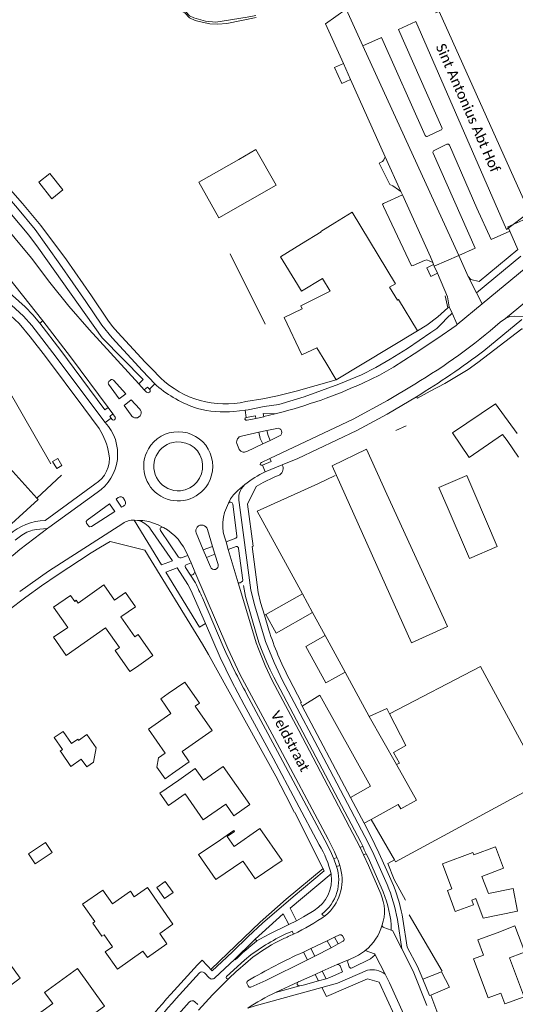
# Model space of a CAD drawing. Extents: x 177628 to 188968, y 384226 to 390673.
# Tile 160 of 256: x 183673 to 183794, y 386518 to 386760. Entities that reach past the tile are written whole.
import ezdxf

# ---------------------------------------------------------------- set-up
doc = ezdxf.new("R2010")
doc.units = 0
for name, color, linetype, lineweight in [('B01_F', 14, 'Continuous', 9), ('B01_T', 14, 'Continuous', 9), ('B02_T', 14, 'Continuous', 9), ('B11_S', 14, 'Continuous', 9), ('B14_F', 14, 'Continuous', 9), ('T01_T', 253, 'Continuous', 9), ('T03_F', 253, 'Continuous', 9), ('T03_T', 253, 'Continuous', 9), ('T04_F', 253, 'HAAG', 9), ('T04_T', 253, 'HAAG', 9), ('T05_F', 253, 'Continuous', 9), ('T05_T', 253, 'Continuous', 9), ('T09_F', 253, 'Continuous', 9), ('T22_F', 253, 'Continuous', 9), ('V00_D', 253, 'Continuous', 9), ('V00_F', 8, 'Continuous', 9), ('V00_T', 8, 'Continuous', 9), ('W01_F', 253, 'Continuous', 9), ('Z06', 7, 'Continuous', 9)]:
    doc.layers.add(name, color=color, linetype=linetype, lineweight=lineweight)
doc.styles.add('Legend', font='calibri.ttf')
doc.linetypes.add('HAAG', pattern='A,4,-1,[5,TOPOCAD.SHX,S=0.35,R=0,X=-0.35,Y=-0.35],-1', length=6)

msp = doc.modelspace()

# ---------------------------------------------------------------- linework, layer by layer
at = {"layer": 'B01_F', "linetype": 'Continuous'}
for points in [[(183730.595, 386727.932), (183726.424, 386725.477), (183716.586, 386719.912), (183721.491, 386711.118), (183735.591, 386719.114), (183730.595, 386727.932)], [(183783.121, 386652.179), (183778.952, 386658.273), (183789.545, 386665.425), (183794.878, 386658.082)], [(183757.867, 386654.221), (183762.829, 386643.188), (183777.743, 386610.63)], [(183749.362, 386650.139), (183768.913, 386606.66)], [(183791.736, 386590.053), (183785.902, 386600.816), (183763.488, 386589.23)], [(183707.213, 386592.855), (183709.074, 386594.152)], [(183763.488, 386589.23), (183767.543, 386581.366)], [(183708.301, 386573.238), (183710.132, 386574.513)]]:
    msp.add_lwpolyline(points, dxfattribs=at)
at = {"layer": 'B01_T', "linetype": 'Continuous'}
for points in [[(183750.03, 386709.899), (183754.307, 386712.489), (183764.949, 386694.907), (183763.518, 386694.041), (183765.445, 386690.858)], [(183741.808, 386704.69), (183746.675, 386707.681), (183746.623, 386707.766), (183750.03, 386709.899)], [(183740.854, 386694.716), (183736.677, 386701.536), (183741.808, 386704.69)], [(183748.938, 386693.082), (183747.016, 386696.211)], [(183737.598, 386686.648), (183742.028, 386688.737), (183741.672, 386689.448), (183748.938, 386693.082)], [(183765.445, 386690.858), (183765.747, 386691.041), (183770.387, 386683.375)], [(183737.598, 386686.648), (183741.947, 386677.426), (183745.644, 386679.174)], [(183770.387, 386683.375), (183750.388, 386671.27)], [(183747.799, 386675.547), (183745.644, 386679.174)], [(183750.388, 386671.27), (183747.799, 386675.547)], [(183749.362, 386650.139), (183757.867, 386654.221)], [(183795.258, 386652.252), (183792.418, 386656.398)], [(183666.396, 386646.196), (183670.107, 386649.547), (183676.709, 386642.235)], [(183676.709, 386642.235), (183677.057, 386641.85), (183666.709, 386632.507)], [(183683.817, 386611.194), (183680.862, 386615.385), (183685.019, 386618.316), (183686.069, 386616.826), (183686.463, 386617.103), (183686.941, 386616.426), (183693.263, 386620.884), (183695.859, 386617.111), (183698.565, 386618.977), (183701.01, 386615.477), (183697.45, 386613.01), (183700.822, 386608.101), (183701.69, 386608.694), (183705.311, 386603.548), (183701.223, 386600.67)], [(183683.817, 386611.194), (183684.38, 386610.439), (183680.883, 386607.999), (183683.996, 386603.538), (183693.636, 386610.334), (183697.064, 386605.47), (183696.001, 386604.722), (183699.643, 386599.557), (183701.223, 386600.67)], [(183709.074, 386594.152), (183713.154, 386596.995), (183716.748, 386591.836), (183715.689, 386591.099), (183719.878, 386585.085), (183712.463, 386579.915), (183714.235, 386577.371), (183710.132, 386574.513)], [(183791.736, 386590.053), (183799.849, 386575.085)], [(183767.543, 386581.366), (183764.493, 386579.646), (183765.938, 386577.085)], [(183758.966, 386563.226), (183765.664, 386566.925), (183766.298, 386565.83), (183770.106, 386567.978), (183765.19, 386576.699)], [(183765.19, 386576.699), (183765.938, 386577.085)], [(183725.2, 386564.085), (183729.163, 386566.861), (183722.563, 386576.281), (183717.723, 386572.89), (183715.731, 386575.732), (183711.637, 386572.862)], [(183799.849, 386575.085), (183801.266, 386572.47), (183764.981, 386552.804)], [(183711.637, 386572.862), (183707.03, 386569.69), (183709.167, 386566.631), (183713.266, 386569.495), (183717.69, 386563.163), (183723.216, 386567.023), (183725.2, 386564.085)], [(183764.704, 386553.285), (183758.966, 386563.226)], [(183727.705, 386552.587), (183730.487, 386548.592), (183737.06, 386553.169), (183731.631, 386560.964), (183725.281, 386556.556), (183723.567, 386559.018), (183725.397, 386560.292), (183725.237, 386560.522), (183721.134, 386557.664)], [(183721.134, 386557.664), (183716.538, 386554.589), (183720.816, 386548.436), (183727.379, 386552.998), (183727.705, 386552.587)], [(183776.561, 386552.289), (183778.837, 386546.162), (183777.729, 386545.741), (183779.675, 386540.561), (183784.187, 386542.256), (183783.758, 386543.398), (183784.704, 386543.754), (183786.518, 386538.924), (183795.01, 386540.642), (183793.917, 386546.225), (183787.824, 386544.995), (183786.226, 386549.242), (183791.57, 386551.253), (183789.594, 386556.503), (183784.241, 386554.489), (183784.012, 386555.097), (183776.561, 386552.289)], [(183764.981, 386552.804), (183764.704, 386553.285)], [(183708.74, 386532.691), (183706.981, 386535.193), (183710.231, 386537.456), (183703.947, 386546.479), (183700.727, 386544.226), (183699.787, 386545.569), (183695.362, 386542.473), (183692.983, 386545.874), (183688.002, 386542.388), (183691.001, 386538.101), (183690.494, 386537.745), (183692.765, 386534.508), (183693.294, 386534.872), (183695.35, 386531.929), (183693.579, 386530.692), (183696.557, 386526.43), (183702.854, 386530.845), (183703.929, 386529.32), (183708.74, 386532.691)], [(183789.963, 386535.375), (183794.297, 386537.094), (183796.744, 386530.616), (183796.043, 386530.351)], [(183796.592, 386519.662), (183791.873, 386517.901), (183790.894, 386520.524), (183787.753, 386519.352), (183784.164, 386528.971), (183786.605, 386529.882), (183785.217, 386533.604), (183789.963, 386535.375)], [(183693.408, 386517.358), (183689.194, 386514.336), (183688.396, 386515.427), (183685.871, 386513.622), (183688.066, 386510.577), (183681.613, 386505.944), (183681.408, 386506.228), (183681.587, 386506.356), (183680.8, 386507.453), (183677.699, 386505.215), (183672.666, 386512.188), (183680.661, 386517.959), (183678.665, 386520.724), (183686.774, 386526.576), (183693.408, 386517.358)]]:
    msp.add_lwpolyline(points, dxfattribs=at)
at = {"layer": 'B02_T', "linetype": 'Continuous'}
for points in [[(183679.928, 386722.019), (183677.214, 386719.87), (183680.426, 386715.812), (183683.14, 386717.96), (183679.928, 386722.019)], [(183681.891, 386651.978), (183680.606, 386651.204), (183681.633, 386649.5), (183682.896, 386650.261), (183681.891, 386651.978)], [(183777.644, 386640.187), (183775.659, 386644.796), (183782.499, 386647.742), (183784.468, 386643.17)], [(183777.644, 386640.187), (183783.151, 386627.401), (183789.991, 386630.347), (183784.468, 386643.17)]]:
    msp.add_lwpolyline(points, dxfattribs=at)
at = {"layer": 'B11_S', "linetype": 'Continuous'}
for points in [[(183740.854, 386694.716), (183741.871, 386693.081), (183747.016, 386696.211)], [(183783.121, 386652.179), (183791.277, 386657.826), (183792.418, 386656.398)], [(183777.743, 386610.63), (183768.913, 386606.66)], [(183708.301, 386573.238), (183706.296, 386576.117), (183706.664, 386578.383), (183708.302, 386579.524), (183704.206, 386585.401), (183709.727, 386589.248), (183707.213, 386592.855)], [(183796.44, 386520.047), (183792.985, 386529.196), (183796.043, 386530.351)]]:
    msp.add_lwpolyline(points, dxfattribs=at)
at = {"layer": 'B14_F', "linetype": 'Continuous'}
for points in [[(183681.017, 386583.359), (183683.19, 386584.871), (183685.255, 386581.905), (183686.805, 386582.985), (183686.985, 386582.726)], [(183686.985, 386582.726), (183687.031, 386582.66), (183689.08, 386584.086), (183691.351, 386580.825), (183690.678, 386577.289), (183689.006, 386576.124), (183687.675, 386578.036), (183685.126, 386576.261), (183682.704, 386579.74)], [(183682.704, 386579.74), (183682.522, 386580.002), (183683.082, 386580.393), (183681.017, 386583.359)], [(183678.904, 386557.584), (183674.682, 386554.755), (183676.325, 386552.303), (183680.547, 386555.131), (183678.904, 386557.584)], [(183708.185, 386543.772), (183710.246, 386545.237), (183708.321, 386547.947), (183706.26, 386546.482), (183708.185, 386543.772)], [(183666.111, 386522.11), (183667.361, 386520.379), (183672.633, 386524.184), (183668.609, 386529.76), (183666.244, 386528.053), (183668.302, 386525.201), (183667.956, 386523.442), (183666.111, 386522.11)]]:
    msp.add_lwpolyline(points, dxfattribs=at)
at = {"layer": 'T01_T', "linetype": 'Continuous'}
msp.add_lwpolyline([(183767.629, 386659.969), (183765.069, 386658.841)], dxfattribs=at)
at = {"layer": 'T03_F', "linetype": 'Continuous'}
for points in [[(183676.709, 386642.235), (183682.824, 386647.894)], [(183742.065, 386618.67), (183730.96, 386638.995), (183745.878, 386645.743), (183750.143, 386647.793)], [(183742.065, 386618.67), (183744.567, 386614.091)], [(183744.567, 386614.091), (183747.649, 386608.451)], [(183747.649, 386608.451), (183752.561, 386599.463)], [(183752.561, 386599.463), (183758.518, 386588.562)], [(183758.518, 386588.562), (183762.831, 386590.504), (183763.488, 386589.23)]]:
    msp.add_lwpolyline(points, dxfattribs=at)
at = {"layer": 'T03_T', "linetype": 'Continuous'}
msp.add_lwpolyline([(183674.017, 386617.831), (183669.674, 386614.587), (183665.512, 386611.112)], dxfattribs=at)
at = {"layer": 'T04_F', "linetype": 'HAAG'}
for points in [[(183680.202, 386650.681), (183665.652, 386675.836), (183655.963, 386692.462), (183647.107, 386704.736)], [(183732.899, 386684.97), (183724.271, 386702.239)], [(183768.34, 386539.808), (183776.474, 386525.906)]]:
    msp.add_lwpolyline(points, dxfattribs=at)
at = {"layer": 'T04_T', "linetype": 'HAAG'}
for points in [[(183836.585, 386621.386), (183822.52, 386649.86), (183800.2, 386682.83), (183796.052, 386683.861), (183785.222, 386675.587), (183782.805, 386673.852), (183777.066, 386670.384), (183773.535, 386668.47)], [(183747.176, 386551.101), (183747.149, 386551.155)]]:
    msp.add_lwpolyline(points, dxfattribs=at)
at = {"layer": 'T05_F', "linetype": 'Continuous'}
for points in [[(183777.859, 386688.985), (183777.153, 386691.98)], [(183764.704, 386553.285), (183763.112, 386552.408), (183764.668, 386548.438), (183767.469, 386543.395)], [(183719.659, 386526.436), (183731.722, 386537.94), (183738.04, 386543.644), (183747.149, 386551.155)]]:
    msp.add_lwpolyline(points, dxfattribs=at)
at = {"layer": 'T05_T', "linetype": 'Continuous'}
for points in [[(183777.859, 386688.985), (183775.366, 386686.741), (183772.67, 386684.745)], [(183772.67, 386684.745), (183770.387, 386683.375)]]:
    msp.add_lwpolyline(points, dxfattribs=at)
at = {"layer": 'T09_F', "linetype": 'Continuous'}
msp.add_lwpolyline([(183674.956, 386783.36), (183675.812, 386782.562), (183683.373, 386777.592), (183689.713, 386774.011), (183695.02, 386771.323), (183713.13, 386761.542), (183714.262, 386760.307), (183715.654, 386759.648), (183717.405, 386759.188), (183719.337, 386758.827), (183721.238, 386758.683), (183723.443, 386758.906), (183730.727, 386760.324)], dxfattribs=at)
at = {"layer": 'T22_F', "linetype": 'Continuous'}
for points in [[(183751.752, 386744.157), (183749.992, 386748.064)], [(183763.549, 386719.301), (183760.929, 386724.53)], [(183773.624, 386696.702), (183772.688, 386698.802)], [(183778.27, 386522.022), (183776.3, 386525.731)]]:
    msp.add_lwpolyline(points, dxfattribs=at)
at = {"layer": 'V00_D', "linetype": 'Continuous'}
for points in [[(183668.583, 386719.971), (183673.221, 386714.657), (183677.708, 386709.216)], [(183677.708, 386709.216), (183684.054, 386700.785), (183690.168, 386691.952), (183694.205, 386685.948), (183695.365, 386684.428), (183696.692, 386682.945), (183703.424, 386675.608), (183705.054, 386673.992), (183707.153, 386671.803)], [(183786.718, 386678.388), (183796.082, 386686.146)], [(183750.388, 386671.27), (183740.575, 386668.512), (183735.926, 386667.347), (183732.324, 386666.606), (183728.161, 386665.926)]]:
    msp.add_lwpolyline(points, dxfattribs=at)
for centre, radius, start, end in [((183646.928, 386866.654), 234.489, 301.70005, 306.59431), ((183723.111, 386688.362), 22.997, 226.05789, 282.68412)]:
    msp.add_arc(centre, radius, start, end, dxfattribs=at)
at = {"layer": 'V00_F', "linetype": 'Continuous'}
for points in [[(183749.992, 386748.064), (183752.147, 386749.034)], [(183751.752, 386744.157), (183753.907, 386745.126)], [(183762.466, 386726.125), (183762.076, 386725.333), (183761.783, 386724.976), (183760.929, 386724.53)], [(183763.549, 386719.301), (183764.322, 386719.014), (183765.697, 386718), (183766.3, 386717.613)], [(183766.688, 386716.751), (183762.012, 386714.636), (183761.769, 386714.46), (183762.005, 386713.908), (183768.873, 386699.297), (183769.343, 386699.411), (183772.118, 386700.64), (183772.691, 386700.774), (183774.138, 386700.149)], [(183774.354, 386699.647), (183772.688, 386698.802)], [(183775.271, 386697.515), (183773.624, 386696.702)], [(183792.055, 386686.339), (183793.117, 386686.825), (183794.199, 386686.915), (183798.063, 386686.871)], [(183701.837, 386670.303), (183703.188, 386668.859)], [(183704.495, 386668.993), (183705.8, 386670.323)], [(183695.47, 386662.908), (183694.258, 386664.486)], [(183728.233, 386662.028), (183728.004, 386663.842)], [(183694.992, 386661.882), (183693.596, 386660.813)], [(183732.554, 386662.229), (183732.427, 386663.041), (183735.352, 386662.914)], [(183723.928, 386640.954), (183724.414, 386642.079), (183725.129, 386642.991), (183726.173, 386644.085), (183727.933, 386645.536)], [(183707.802, 386635.033), (183706.585, 386635.651), (183704.292, 386636.472), (183702.861, 386636.712), (183701.549, 386636.745)], [(183707.863, 386635.002), (183707.802, 386635.033)], [(183723.843, 386629.608), (183723.287, 386631.51)], [(183714.678, 386626.312), (183713.873, 386628.099)], [(183714.402, 386623.47), (183714.589, 386623.354), (183714.773, 386623.316), (183715.006, 386623.367), (183715.199, 386623.456), (183715.379, 386623.639), (183715.637, 386624.077)], [(183727.424, 386622.067), (183727.31, 386621.824), (183727.021, 386621.529), (183726.735, 386621.394), (183726.299, 386621.366)], [(183733.046, 386613.616), (183742.065, 386618.67)], [(183732.74, 386613.444), (183733.046, 386613.616)], [(183744.567, 386614.091), (183735.652, 386609.049), (183733.046, 386613.616)], [(183747.649, 386608.451), (183742.92, 386605.715), (183747.859, 386596.83), (183752.561, 386599.463)], [(183741.995, 386591.093), (183746.37, 386593.764), (183758.807, 386571.427), (183753.893, 386568.628)], [(183765.19, 386576.699), (183758.518, 386588.562)], [(183758.966, 386563.226), (183757.244, 386562.272)], [(183741.153, 386523.366), (183741.087, 386523.323)]]:
    msp.add_lwpolyline(points, dxfattribs=at)
at = {"layer": 'V00_T', "linetype": 'Continuous'}
for points in [[(183756.933, 386753.423), (183752.83, 386762.4), (183747.73, 386758.84), (183752.147, 386749.034)], [(183796.473, 386715.638), (183796.442, 386715.703), (183775.724, 386761.876), (183774.826, 386761.489)], [(183769.933, 386759.383), (183765.747, 386757.431), (183776.384, 386733.295)], [(183769.933, 386759.383), (183792.31, 386708.259)], [(183772.278, 386731.376), (183761.512, 386755.452), (183756.933, 386753.423)], [(183780.507, 386701.85), (183756.933, 386753.423)], [(183752.147, 386749.034), (183753.907, 386745.126)], [(183753.907, 386745.126), (183762.466, 386726.125)], [(183776.071, 386732.646), (183772.961, 386731.162)], [(183793.09, 386707.801), (183788.463, 386705.752), (183784.999, 386713.501), (183778.287, 386728.938), (183778.016, 386729.218), (183777.625, 386729.206), (183774.506, 386727.639)], [(183651.915, 386727.985), (183663.75, 386715.193), (183675.408, 386701.202), (183679.958, 386695.22), (183684.628, 386689.413), (183689.609, 386683.673), (183701.837, 386670.303)], [(183774.237, 386726.994), (183784.601, 386703.669), (183780.507, 386701.85)], [(183762.466, 386726.125), (183766.3, 386717.613)], [(183667.503, 386718.671), (183671.996, 386713.514), (183676.353, 386708.241)], [(183766.3, 386717.613), (183766.688, 386716.751)], [(183674.759, 386706.851), (183670.548, 386711.946), (183666.2, 386716.925)], [(183766.688, 386716.751), (183773.54, 386701.54), (183774.138, 386700.149)], [(183792.31, 386708.259), (183797.959, 386712.533), (183796.473, 386715.638)], [(183692.047, 386659.333), (183688.316, 386664.421), (183678.84, 386677.043), (183675.116, 386681.863), (183672.403, 386685.102), (183670.251, 386687.138), (183665.474, 386691.428), (183663.916, 386692.956), (183662.628, 386694.381), (183658.483, 386699.702), (183654.278, 386704.87), (183649.419, 386710.608)], [(183650.603, 386711.707), (183655.214, 386706.357), (183660.271, 386700.119), (183662.631, 386697.35), (183664.671, 386695.137), (183666.456, 386693.361), (183673.475, 386686.951), (183675.502, 386684.662), (183681.538, 386676.882), (183693.19, 386661.232), (183693.596, 386660.813)], [(183792.614, 386708.882), (183798.474, 386711.528)], [(183678.225, 386685.794), (183664.723, 386702.77), (183660.847, 386707.871)], [(183676.353, 386708.241), (183682.408, 386699.722), (183688.774, 386690.577), (183692.701, 386684.72), (183695.274, 386681.637), (183702.72, 386673.512), (183705.8, 386670.323)], [(183792.614, 386708.882), (183793.09, 386707.801)], [(183795.03, 386703.364), (183793.09, 386707.801)], [(183701.837, 386670.303), (183702.911, 386671.397), (183692.82, 386681.613), (183677.186, 386703.644), (183674.759, 386706.851)], [(183782.876, 386696.665), (183783.49, 386695.983), (183785.558, 386695.481), (183795.03, 386703.364)], [(183792.055, 386686.339), (183811.698, 386702.588)], [(183774.138, 386700.149), (183774.354, 386699.647)], [(183774.515, 386699.273), (183780.507, 386701.85)], [(183782.876, 386696.665), (183780.507, 386701.85)], [(183784.886, 386692.684), (183795.782, 386701.719)], [(183774.354, 386699.647), (183774.515, 386699.273)], [(183774.515, 386699.273), (183775.271, 386697.515)], [(183797.073, 386698.897), (183786.263, 386689.958)], [(183775.271, 386697.515), (183777.788, 386691.663)], [(183782.876, 386696.665), (183784.886, 386692.684)], [(183669.215, 386693.423), (183673.84, 386689.213)], [(183777.788, 386691.663), (183778.151, 386689.278)], [(183784.886, 386692.684), (183786.263, 386689.958)], [(183673.84, 386689.213), (183675.766, 386687.308), (183677.513, 386685.238)], [(183778.151, 386689.278), (183777.859, 386688.985)], [(183778.151, 386689.278), (183778.886, 386687.657)], [(183786.263, 386689.958), (183780.139, 386684.893)], [(183677.513, 386685.238), (183678.225, 386685.794)], [(183678.225, 386685.794), (183685.007, 386676.956), (183694.258, 386664.486)], [(183776.443, 386685.185), (183777.633, 386686.452), (183778.886, 386687.657)], [(183778.886, 386687.657), (183780.139, 386684.893)], [(183792.055, 386686.339), (183790.713, 386685.472)], [(183694.258, 386664.486), (183693.471, 386663.914), (183685.931, 386674.056), (183682.665, 386678.541), (183677.513, 386685.238)], [(183780.139, 386684.893), (183779.886, 386684.684), (183775.406, 386681.546), (183769.556, 386677.659), (183764.46, 386674.439), (183761.001, 386672.44), (183756.938, 386670.493)], [(183773.673, 386682.889), (183775.145, 386683.932), (183776.443, 386685.185)], [(183728.004, 386663.842), (183728.693, 386663.922), (183732.664, 386664.718), (183736.312, 386665.227), (183742.534, 386667.098), (183750.996, 386670.233), (183756.589, 386672.557), (183760.169, 386674.305), (183763.67, 386676.35), (183767.886, 386678.998), (183773.673, 386682.889)], [(183695.619, 386671.199), (183698.644, 386667.879), (183697.01, 386666.615), (183694.37, 386670.205)], [(183694.434, 386670.915), (183694.887, 386671.231)], [(183694.37, 386670.205), (183694.26, 386670.573), (183694.434, 386670.915)], [(183703.188, 386668.859), (183704, 386669.525), (183704.495, 386668.993)], [(183703.736, 386668.28), (183703.188, 386668.859)], [(183706.213, 386669.895), (183705.8, 386670.323)], [(183769.717, 386670.264), (183762.982, 386666.187), (183754.57, 386661.595), (183734.025, 386651.922)], [(183699.934, 386662.635), (183698.191, 386664.985), (183699.971, 386666.398), (183702.002, 386664.155)], [(183770.146, 386667.148), (183762.888, 386662.842), (183755.481, 386658.799)], [(183773.535, 386668.47), (183770.373, 386666.757), (183770.146, 386667.148)], [(183728.004, 386663.842), (183725.237, 386663.519)], [(183694.992, 386661.882), (183694.683, 386662.288), (183695.47, 386662.908)], [(183695.209, 386661.596), (183694.992, 386661.882)], [(183695.47, 386662.908), (183695.976, 386662.156)], [(183728.233, 386662.028), (183727.998, 386661.879), (183727.876, 386661.629)], [(183727.876, 386661.629), (183728.12, 386661.383), (183728.465, 386661.357)], [(183730.645, 386661.804), (183730.496, 386662.441), (183728.233, 386662.028)], [(183728.465, 386661.357), (183730.645, 386661.804)], [(183732.554, 386662.229), (183730.645, 386661.804)], [(183735.352, 386662.914), (183732.618, 386662.243), (183732.554, 386662.229)], [(183736.029, 386663.08), (183735.352, 386662.914)], [(183733.334, 386658.816), (183735.765, 386659.353)], [(183727.089, 386657.471), (183731.353, 386658.395)], [(183731.353, 386658.395), (183733.334, 386658.816)], [(183731.353, 386658.395), (183731.704, 386656.912), (183732.322, 386655.557)], [(183734.177, 386656.419), (183733.638, 386657.62), (183733.334, 386658.816)], [(183736.441, 386657.491), (183734.177, 386656.419)], [(183755.481, 386658.799), (183740.971, 386651.976), (183737.093, 386650.366)], [(183726.401, 386654.414), (183725.93, 386655.678)], [(183732.322, 386655.557), (183728.391, 386653.69)], [(183732.322, 386655.557), (183734.177, 386656.419)], [(183734.025, 386651.922), (183731.974, 386650.962)], [(183732.238, 386650.336), (183734.362, 386651.188), (183734.025, 386651.922)], [(183731.974, 386650.962), (183731.734, 386650.768), (183731.668, 386650.466)], [(183731.668, 386650.466), (183731.926, 386650.282), (183732.238, 386650.336)], [(183732.939, 386648.643), (183732.238, 386650.336)], [(183737.093, 386650.366), (183732.939, 386648.643)], [(183732.74, 386613.444), (183731.802, 386616.576), (183731.204, 386618.985), (183729.686, 386630.338), (183729.96, 386630.384), (183728.589, 386640.769), (183730.669, 386645.047), (183732.385, 386646.094), (183735.11, 386647.378), (183736.515, 386647.956)], [(183678.8, 386636.7), (183690.988, 386645.643)], [(183679.668, 386635.032), (183691.618, 386643.56)], [(183698.064, 386640.255), (183697.606, 386639.971), (183696.261, 386641.984), (183696.79, 386642.38)], [(183698.135, 386642.071), (183698.429, 386641.618)], [(183689.117, 386636.785), (183694.629, 386640.808), (183695.926, 386638.901), (183690.176, 386635.224), (183689.739, 386635.156), (183689.451, 386635.374), (183688.983, 386636.052)], [(183725.982, 386632.913), (183724.938, 386640.766)], [(183762.891, 386547.251), (183759.634, 386554.624), (183758.323, 386557.351), (183748.797, 386575.458), (183737.118, 386597.545), (183735.113, 386601.807), (183733.033, 386606.94), (183730.362, 386615.771), (183729.406, 386619.554), (183726.53, 386641.114)], [(183672.529, 386619.239), (183679.656, 386624.245), (183697.87, 386635.997)], [(183676.685, 386634.494), (183679.223, 386634.756), (183679.479, 386634.815)], [(183679.479, 386634.815), (183679.668, 386635.032)], [(183688.983, 386636.052), (183688.906, 386636.445), (183689.117, 386636.785)], [(183700.678, 386636.827), (183707.412, 386625.795), (183710.084, 386626.76), (183704.747, 386634.574)], [(183701.549, 386636.745), (183700.678, 386636.827)], [(183671.432, 386631.882), (183673.046, 386633.11)], [(183707.173, 386634.235), (183711.612, 386627.723)], [(183715.908, 386633.642), (183717.65, 386629.474)], [(183719.996, 386630.327), (183718.74, 386634.518)], [(183723.287, 386631.51), (183725.655, 386632.375)], [(183725.655, 386632.375), (183725.912, 386632.587), (183725.982, 386632.913)], [(183694.76, 386631.53), (183692.392, 386630.183), (183690.081, 386628.74), (183681.765, 386623.285), (183677.888, 386620.646), (183674.017, 386617.831)], [(183740.164, 386564.929), (183738.032, 386569.132), (183735.541, 386573.87), (183719, 386603.786), (183717.501, 386606.354), (183703.317, 386629.421), (183694.76, 386631.53)], [(183717.65, 386629.474), (183719.996, 386630.327)], [(183720.571, 386628.402), (183719.996, 386630.327)], [(183723.843, 386629.608), (183725.796, 386630.29)], [(183711.612, 386627.723), (183711.891, 386627.516), (183712.238, 386627.515)], [(183712.238, 386627.515), (183713.873, 386628.099)], [(183717.65, 386629.474), (183718.451, 386627.639)], [(183718.451, 386627.639), (183720.571, 386628.402)], [(183719.448, 386625.298), (183718.451, 386627.639)], [(183720.571, 386628.402), (183721.316, 386625.889)], [(183726.299, 386621.366), (183723.843, 386629.608)], [(183726.38, 386629.85), (183727.424, 386622.067)], [(183715.797, 386621.364), (183713.333, 386625.175)], [(183714.678, 386626.312), (183713.472, 386625.851)], [(183715.637, 386624.077), (183714.678, 386626.312)], [(183718.208, 386611.417), (183714.641, 386619.598), (183713.917, 386620.953), (183711.232, 386625.054), (183708.484, 386624.034), (183716.773, 386610.504), (183718.208, 386611.417)], [(183750.571, 386553.872), (183749.979, 386555.286), (183748.404, 386558.416), (183735.22, 386583.108), (183726.717, 386598.9), (183723.722, 386605.225), (183715.637, 386624.077)], [(183756.292, 386556.313), (183741.16, 386585.096), (183734.607, 386597.395), (183732.913, 386601.04), (183731.246, 386605.174), (183730.7, 386606.637), (183730.263, 386608.064), (183726.299, 386621.366)], [(183727.605, 386620.72), (183728.082, 386618.01), (183730.864, 386608.378), (183731.473, 386606.484), (183732.209, 386604.63), (183733.297, 386601.797), (183734.141, 386600.003), (183735.015, 386598.192), (183756.442, 386557.628), (183756.9, 386556.645)], [(183722.594, 386605.768), (183717.472, 386617.721)], [(183733.843, 386609.765), (183732.74, 386613.444)], [(183746.209, 386556.998), (183734.881, 386578.251), (183727.743, 386591.417), (183724.612, 386597.333), (183721.864, 386603.03), (183718.208, 386611.417)], [(183741.995, 386591.093), (183741.584, 386591.87), (183741.844, 386592.008), (183738.811, 386597.805)], [(183749.834, 386553.532), (183748.906, 386555.563), (183747.611, 386558.112), (183735.972, 386579.946), (183728.356, 386594.102)], [(183753.893, 386568.628), (183741.995, 386591.093)], [(183757.244, 386562.272), (183753.893, 386568.628)], [(183740.193, 386564.932), (183747.434, 386550.593), (183739.792, 386544.229), (183732.276, 386537.77), (183728.727, 386534.444), (183724.93, 386530.756)], [(183764.465, 386546.95), (183762.847, 386550.717), (183760.907, 386555.056), (183758.888, 386559.153), (183757.244, 386562.272)], [(183756.9, 386556.645), (183756.292, 386556.313)], [(183757.118, 386554.538), (183756.292, 386556.313)], [(183756.9, 386556.645), (183757.295, 386555.795), (183757.775, 386554.805)], [(183750.571, 386553.872), (183749.834, 386553.532)], [(183750.464, 386551.7), (183749.834, 386553.532)], [(183751.239, 386551.945), (183750.859, 386553.184), (183750.571, 386553.872)], [(183757.118, 386554.538), (183757.775, 386554.805)], [(183761.375, 386544.915), (183758.354, 386551.882), (183757.118, 386554.538)], [(183757.775, 386554.805), (183758.236, 386553.854), (183761.456, 386546.548)], [(183750.464, 386551.7), (183751.239, 386551.945)], [(183751.461, 386551.222), (183751.239, 386551.945)], [(183740.579, 386538.313), (183739.022, 386541.403), (183749.126, 386549.848)], [(183749.16, 386549.704), (183749.126, 386549.848)], [(183740.579, 386538.313), (183742.346, 386539.29), (183744.995, 386540.87)], [(183738.699, 386537.383), (183737.36, 386539.987), (183730.453, 386533.799)], [(183740.579, 386538.313), (183738.699, 386537.383)], [(183747.067, 386539.694), (183746.875, 386539.946)], [(183766.517, 386531.415), (183765.437, 386538.603)], [(183770.389, 386527.045), (183767.812, 386531.831), (183766.786, 386538.68)], [(183738.699, 386537.383), (183738.28, 386537.18), (183734.039, 386535.08), (183731.593, 386533.806)], [(183739.903, 386535.051), (183739.534, 386535.751)], [(183763.904, 386535.998), (183762.065, 386536.668)], [(183763.927, 386537.295), (183763.904, 386535.998)], [(183766.517, 386531.415), (183764.234, 386535.906), (183763.904, 386535.998)], [(183730.453, 386533.799), (183729.939, 386533.339), (183725.373, 386528.814)], [(183730.874, 386533.358), (183730.453, 386533.799)], [(183730.874, 386533.358), (183731.593, 386533.806)], [(183744.134, 386531.484), (183748.163, 386533.383)], [(183750.001, 386534.25), (183748.163, 386533.383)], [(183748.163, 386533.383), (183749.121, 386531.635)], [(183751.235, 386534.829), (183750.001, 386534.25)], [(183750.001, 386534.25), (183750.888, 386532.621)], [(183750.888, 386532.621), (183752.083, 386533.302)], [(183751.955, 386534.605), (183751.639, 386534.857), (183751.235, 386534.829)], [(183752.256, 386534.02), (183751.955, 386534.605)], [(183709.688, 386520.271), (183716.268, 386527.512), (183717.41, 386528.621), (183719.857, 386525.974), (183723.495, 386529.345), (183724.93, 386530.756)], [(183744.134, 386531.484), (183742.306, 386530.626)], [(183745.134, 386529.588), (183744.134, 386531.484)], [(183749.121, 386531.635), (183745.134, 386529.588)], [(183749.121, 386531.635), (183750.888, 386532.621)], [(183757.355, 386530.848), (183755.839, 386529.856), (183754.757, 386529.316), (183753.449, 386528.722)], [(183757.518, 386530.978), (183759.831, 386530.22), (183759.99, 386529.907)], [(183766.517, 386531.415), (183769.29, 386525.958), (183772.717, 386517.453)], [(183720.495, 386524.284), (183725.373, 386528.814)], [(183729.384, 386529.945), (183727.868, 386528.642), (183723.435, 386524.6)], [(183726.149, 386526.199), (183729.99, 386529.425)], [(183729.415, 386522.024), (183733.079, 386523.673), (183743.313, 386528.693)], [(183743.313, 386528.693), (183742.306, 386530.626)], [(183743.313, 386528.693), (183745.134, 386529.588)], [(183753.449, 386528.722), (183750.659, 386527.549)], [(183754.291, 386526.757), (183758.86, 386528.935), (183759.99, 386529.907)], [(183759.99, 386529.907), (183762.392, 386525.166)], [(183745.188, 386525.115), (183746.959, 386525.903)], [(183746.829, 386521.897), (183750.689, 386522.953), (183758.042, 386526.173)], [(183746.959, 386525.903), (183750.659, 386527.549)], [(183747.886, 386524.073), (183746.959, 386525.903)], [(183751.325, 386527.218), (183751.935, 386525.754), (183748.797, 386524.396), (183747.886, 386524.073)], [(183753.211, 386528.035), (183753.613, 386527.031)], [(183770.389, 386527.045), (183771.678, 386523.948)], [(183711.028, 386519.235), (183716.743, 386525.527)], [(183723.875, 386524.073), (183721.751, 386521.939), (183719.987, 386520.132), (183716.491, 386516.351)], [(183717.976, 386525.53), (183719.117, 386524.311)], [(183741.114, 386523.301), (183745.188, 386525.115)], [(183746.005, 386523.559), (183742.268, 386522.51), (183741.428, 386522.342)], [(183745.188, 386525.115), (183746.005, 386523.559)], [(183747.886, 386524.073), (183746.005, 386523.559)], [(183770.383, 386499.851), (183764.726, 386515.059), (183760.912, 386523.23), (183758.087, 386524.066), (183747.983, 386519.717), (183746.829, 386521.897)], [(183767.044, 386515.288), (183763.455, 386523.07), (183762.392, 386525.166)], [(183771.678, 386523.948), (183776.3, 386525.731)], [(183771.678, 386523.948), (183773.348, 386519.935), (183773.648, 386520.034)], [(183728.466, 386522.797), (183728.721, 386522.307)], [(183728.669, 386516.821), (183730.416, 386517.41), (183746.829, 386521.897)], [(183728.721, 386522.307), (183729.016, 386522.037), (183729.415, 386522.024)], [(183741.114, 386523.301), (183735.484, 386520.686)], [(183735.484, 386520.686), (183741.428, 386522.342)], [(183778.27, 386522.022), (183773.648, 386520.034)], [(183773.648, 386520.034), (183774.433, 386518.081), (183776.346, 386512.842), (183780.214, 386508.504)], [(183714.19, 386518.339), (183711.575, 386515.337)], [(183716.388, 386517.767), (183715.612, 386518.413)]]:
    msp.add_lwpolyline(points, dxfattribs=at)
for centre, radius, start, end in [((183775.907, 386733.125), 0.506, 288.90766, 19.59813), ((183772.715, 386731.574), 0.48, 204.37092, 300.83507), ((183774.613, 386727.216), 0.436, 104.14536, 210.57707), ((183696.554, 386793.369), 143.205, 300.7235, 311.11027), ((183695.24, 386670.909), 0.478, 37.41693, 137.57679), ((183704.114, 386668.639), 0.521, 223.52202, 42.89816), ((183725.119, 386691.842), 28.967, 229.25748, 252.13837), ((183703.749, 386787.324), 128.369, 284.56427, 294.47826), ((183701.101, 386663.214), 1.303, 206.37014, 46.26235), ((183722.819, 386688.835), 25.431, 254.99402, 275.45657), ((183695.593, 386661.875), 0.475, 216.04959, 36.21807), ((183685.156, 386653.041), 11.473, 304.27663, 42.64293), ((183678.572, 386650.487), 16.119, 9.39882, 33.2854), ((183736.016, 386658.39), 0.995, 295.29302, 104.61388), ((183711.525, 386650.035), 8.5, 329.75473, 149.79402), ((183727.385, 386656.009), 1.492, 101.42719, 192.81534), ((183711.524, 386650.033), 8.5, 149.78481, 329.76394), ((183711.543, 386650.038), 6.012, 94.80876, 274.84673), ((183711.543, 386650.038), 6.012, 274.84674, 94.80875), ((183727.717, 386654.936), 1.416, 201.61252, 298.40277), ((183687.453, 386651.843), 7.137, 299.6884, 10.30047), ((183735.528, 386649.467), 1.805, 303.15436, 29.87215), ((183741.86, 386628.684), 21.862, 114.08196, 129.57008), ((183730.854, 386642.176), 4.452, 130.99879, 193.79512), ((183697.33, 386641.65), 0.908, 27.62329, 126.4995), ((183697.602, 386641.109), 0.971, 298.41189, 31.60495), ((183732.997, 386635.595), 10.534, 149.41912, 202.81503), ((183724.403, 386640.697), 0.54, 7.30638, 151.60505), ((183802.638, 386465.54), 209.337, 126.0384, 135.51288), ((183678.996, 386623.235), 13.466, 90.83366, 132.1556), ((183700.651, 386631.753), 5.074, 89.69681, 123.23687), ((183700.29, 386631.449), 5.444, 35.03486, 76.62297), ((183707.595, 386634.549), 0.526, 66.85664, 216.65155), ((183701.491, 386623.386), 13.249, 20.83681, 61.25119), ((183717.313, 386634.116), 1.483, 15.75119, 198.62479), ((183677.392, 386627.159), 7.369, 95.50618, 126.13987), ((183725.875, 386629.788), 0.509, 7.05483, 98.95462), ((183713.768, 386625.438), 0.508, 125.63159, 211.12984), ((183720.37, 386625.632), 0.98, 199.89691, 15.21587), ((184212.63, 386847.594), 545.915, 204.48189, 204.90272), ((183801.228, 386630.744), 70.575, 197.29284, 207.82165), ((183855.315, 386664.065), 144.96, 203.71315, 208.85766), ((183724.016, 386543.774), 25.834, 13.5987, 30.78947), ((183740.394, 386548.35), 10.612, 307.63806, 18.40259), ((183740.432, 386548.342), 11.398, 310.11672, 14.63647), ((183740.239, 386548.511), 9, 301.89839, 7.6163), ((183734.831, 386534.481), 29.232, 5.52331, 24.38037), ((183726.732, 386531.907), 39.28, 9.81526, 22.99395), ((183727.657, 386532.159), 39.669, 9.46161, 21.89226), ((183751.332, 386540.654), 10.909, 342.0231, 22.9912), ((183714.386, 386588.042), 58.815, 295.71234, 304.59219), ((183747.466, 386540.109), 0.575, 226.12981, 302.76868), ((183759.935, 386488.311), 51.641, 113.26962, 126.27119), ((183749.437, 386540.892), 12.79, 309.18127, 343.62742), ((183762.268, 386537.196), 0.566, 170.78468, 249.02355), ((183757.597, 386497.488), 44.73, 126.68638, 135.77219), ((183755.806, 386495.241), 42.837, 115.59428, 127.06111), ((183714.569, 386587.637), 58.371, 292.91951, 295.72262), ((183751.81, 386533.748), 0.523, 301.49457, 31.41137), ((183746.569, 386544.539), 17.429, 308.23127, 308.91668), ((183798.643, 386405.296), 137.41, 114.20445, 120.62417), ((183753.785, 386528.221), 0.603, 123.81911, 197.96526), ((183676.202, 386577.344), 71.488, 311.8259, 314.32111), ((183750.826, 386527.05), 0.526, 18.61579, 108.52973), ((183754.035, 386527.099), 0.427, 189.11492, 306.87488), ((183759.135, 386520.997), 5.29, 52.00552, 101.92638), ((183717.361, 386524.823), 0.937, 48.97595, 131.30286), ((183719.819, 386524.952), 0.95, 222.39622, 315.3588), ((183723.682, 386524.359), 0.345, 135.6268, 304.0912), ((183728.921, 386523.081), 0.536, 120.88204, 211.91688), ((183741.302, 386522.832), 0.506, 111.8832, 284.37621), ((183875.568, 386371.954), 222.518, 138.19935, 144.63226), ((183883.111, 386366.306), 230.216, 138.37273, 144.54239), ((183714.941, 386517.609), 1.047, 50.13211, 135.82579), ((183753.522, 386480.939), 43.649, 114.40985, 124.70801)]:
    msp.add_arc(centre, radius, start, end, dxfattribs=at)
at = {"layer": 'W01_F', "linetype": 'Continuous'}
msp.add_lwpolyline([(183730.622, 386760.859), (183728.485, 386760.435), (183720.769, 386759.179), (183718.211, 386759.466), (183715.329, 386760.242), (183714.318, 386760.767), (183713.467, 386761.688), (183712.725, 386762.217), (183711.528, 386762.785), (183699.654, 386769.596), (183683.65, 386778.011), (183674.929, 386784.279), (183672.968, 386787.543), (183672.558, 386787.845), (183672.237, 386787.912), (183671.84, 386787.896), (183671.604, 386787.807), (183667.677, 386785.724), (183666.769, 386784.94), (183665.873, 386783.471), (183663.161, 386777.267), (183662.998, 386776.162)], dxfattribs=at)

# ---------------------------------------------------------------- texts
at = {"layer": 'Z06', "linetype": 'Continuous', "style": 'Legend'}
for s, rotation, p in [('Sint Antonius Abt Hof', 293.77048, (183774.82, 386753.246)), ('Veldstraat', 298.10282, (183734.164, 386589.097))]:
    msp.add_text(s, height=2.5, rotation=rotation, dxfattribs=at).set_placement(p)

doc.saveas('drawing.dxf')
